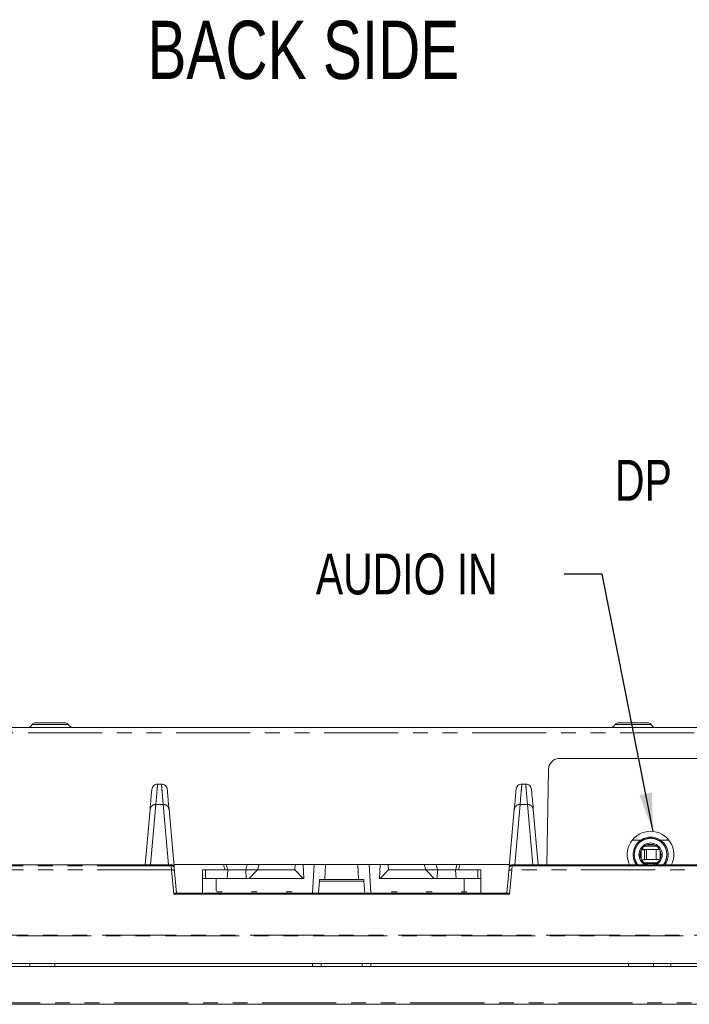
# Model space of a CAD drawing. Header units: millimetres. Extents: x 19 to 844, y 7 to 552.
# Tile 5 of 36: x 170 to 227, y 99 to 184. Entities that reach past the tile are written whole.
import ezdxf

# ---------------------------------------------------------------- set-up
doc = ezdxf.new("R2010")
doc.units = ezdxf.units.MM
doc.linetypes.add('PHANTOM', pattern=[12.7, 6.35, -1.27, 1.27, -1.27, 1.27, -1.27])
doc.styles.add('SLDTEXTSTYLE0', font='TXT', dxfattribs={"width": 0.75})
doc.dimstyles.new('SLDDIMSTYLE1', dxfattribs={"dimtxt": 0.18, "dimasz": 3.302, "dimexe": 0, "dimexo": 0.0625, "dimgap": 0, "dimtad": 0, "dimtih": 1, "dimtoh": 1, "dimdec": 0, "dimrnd": 1e-09, "dimzin": 0, "dimdsep": 46, "dimtxsty": 'Standard', "dimsah": 1, "dimcen": 0.09, "dimadec": 0, "dimazin": 0, "dimtfac": 3.302, "dimtdec": 0, "dimtofl": 0, "dimtmove": 0, "dimatfit": 3, "dimfxl": 0, "dimfrac": 2, "dimtolj": 1, "dimtzin": 0, "dimarcsym": 0})

msp = doc.modelspace()

# ---------------------------------------------------------------- linework, layer by layer
at = {"color": 7, "linetype": 'Continuous', "lineweight": 15}
for p, q in [((262.38, 122.984), (132.38, 122.984)), ((132.38, 122.984), (262.38, 122.984)), ((216.112, 120.344), (275.397, 120.344)), ((214.97, 111.21), (215.112, 119.362)), ((181.921, 118.134), (181.591, 118.134)), ((213.168, 118.134), (212.838, 118.134)), ((180.527, 111.21), (180.942, 115.956)), ((180.98, 111.21), (181.44, 116.387)), ((182.071, 116.387), (182.523, 111.21)), ((182.998, 111.069), (182.57, 115.956)), ((211.761, 111.069), (212.189, 115.956)), ((212.236, 111.21), (212.688, 116.387)), ((213.319, 116.387), (213.779, 111.21)), ((214.233, 111.21), (213.817, 115.956)), ((223.05, 113.334), (222.318, 113.334)), ((225.441, 113.334), (224.709, 113.334)), ((223.527, 112.519), (223.097, 112.519)), ((223.343, 112.801), (224.416, 112.801)), ((223.367, 111.643), (223.367, 112.476)), ((224.371, 112.519), (223.527, 112.519)), ((224.662, 112.519), (224.371, 112.519)), ((222.48, 112.083), (222.48, 112.098)), ((222.885, 112.084), (222.985, 112.084)), ((223.527, 111.669), (223.367, 111.669)), ((223.527, 111.669), (224.371, 111.669)), ((224.673, 111.669), (224.371, 111.669)), ((224.775, 112.084), (224.875, 112.084)), ((225.28, 112.085), (225.279, 112.07)), ((182.757, 111.21), (132.376, 111.21)), ((182.97, 108.676), (182.786, 110.786)), ((182.983, 111.234), (187.231, 111.234)), ((183.035, 110.644), (183.005, 110.981)), ((187.356, 110.784), (185.43, 110.784)), ((185.43, 110.784), (185.43, 108.784)), ((185.705, 110.784), (185.705, 110.034)), ((187.231, 111.234), (187.356, 110.784)), ((187.231, 111.234), (187.48, 111.234)), ((187.356, 110.784), (187.607, 110.784)), ((187.48, 111.234), (187.606, 110.784)), ((187.48, 111.234), (189.28, 111.234)), ((187.567, 110.034), (187.606, 110.784)), ((187.606, 110.785), (189.153, 110.785)), ((189.28, 111.234), (189.153, 110.788)), ((189.192, 110.034), (189.153, 110.788)), ((189.153, 110.788), (190.155, 110.787)), ((189.28, 111.234), (190.31, 111.234)), ((190.155, 110.786), (189.444, 110.034)), ((190.31, 111.234), (190.155, 110.786)), ((193.355, 110.783), (190.155, 110.786)), ((190.31, 111.234), (193.378, 111.234)), ((193.378, 111.234), (193.355, 110.783)), ((194.065, 110.034), (193.355, 110.783)), ((193.378, 111.234), (194.067, 111.234)), ((194.13, 110.034), (194.067, 111.234)), ((195.008, 111.234), (194.067, 111.234)), ((195.008, 111.234), (194.88, 108.784)), ((198.753, 111.234), (196.007, 111.234)), ((199.751, 111.234), (199.88, 108.784)), ((200.692, 111.234), (199.751, 111.234)), ((200.691, 111.234), (200.628, 110.034)), ((200.691, 111.234), (201.381, 111.234)), ((201.405, 110.783), (200.694, 110.034)), ((201.405, 110.783), (201.381, 111.234)), ((201.381, 111.234), (204.449, 111.234)), ((204.604, 110.786), (201.405, 110.783)), ((204.604, 110.786), (204.449, 111.234)), ((204.449, 111.234), (205.48, 111.234)), ((205.606, 110.788), (204.603, 110.786)), ((205.315, 110.034), (204.604, 110.786)), ((205.48, 111.234), (205.605, 110.788)), ((205.48, 111.234), (207.28, 111.234)), ((205.567, 110.034), (205.606, 110.788)), ((205.606, 110.785), (207.153, 110.785)), ((207.153, 110.784), (207.28, 111.234)), ((207.403, 110.784), (207.153, 110.784)), ((207.153, 110.784), (207.192, 110.034)), ((207.28, 111.234), (207.528, 111.234)), ((207.403, 110.784), (207.528, 111.234)), ((209.33, 110.784), (207.403, 110.784)), ((207.528, 111.234), (211.776, 111.234)), ((209.055, 110.034), (209.055, 110.784)), ((209.33, 110.784), (209.33, 108.784)), ((211.724, 110.644), (211.754, 110.981)), ((211.758, 111.002), (211.754, 110.981)), ((262.385, 111.21), (212.001, 111.21)), ((262.38, 111.125), (212.003, 111.124)), ((224.415, 111.367), (223.344, 111.367)), ((223.745, 111.217), (223.745, 111.21)), ((224.024, 111.21), (224.024, 111.217)), ((183.198, 108.784), (183.035, 110.644)), ((185.43, 110.034), (185.705, 110.034)), ((185.705, 110.034), (187.567, 110.034)), ((186.608, 108.969), (186.608, 110.034)), ((187.567, 110.034), (189.192, 110.034)), ((189.192, 110.034), (189.444, 110.034)), ((189.444, 110.034), (194.065, 110.034)), ((194.065, 110.034), (194.13, 110.034)), ((199.279, 109.934), (195.48, 109.934)), ((200.628, 110.034), (200.694, 110.034)), ((200.694, 110.034), (205.315, 110.034)), ((205.315, 110.034), (205.567, 110.034)), ((205.567, 110.034), (207.192, 110.034)), ((207.192, 110.034), (209.055, 110.034)), ((207.887, 110.034), (207.887, 108.884)), ((209.055, 110.034), (209.33, 110.034)), ((211.562, 108.784), (211.724, 110.644)), ((195.469, 109.811), (195.38, 108.784)), ((199.38, 108.784), (199.29, 109.811)), ((211.791, 108.675), (182.97, 108.676)), ((211.6, 108.784), (183.159, 108.784)), ((187.13, 108.884), (186.63, 108.884)), ((190.13, 108.884), (189.63, 108.884)), ((193.13, 108.884), (192.63, 108.884)), ((202.13, 108.884), (201.63, 108.884)), ((205.13, 108.884), (204.63, 108.884)), ((208.13, 108.884), (207.63, 108.884)), ((324.204, 102.484), (148.88, 102.484)), ((301.13, 102.734), (149.089, 102.734)), ((170.63, 102.484), (170.63, 102.734)), ((172.78, 102.484), (172.78, 102.734)), ((194.88, 102.484), (172.78, 102.484)), ((194.88, 102.484), (194.88, 102.734)), ((195.63, 102.484), (195.63, 102.734)), ((199.13, 102.734), (199.13, 102.484)), ((199.88, 102.484), (199.88, 102.734)), ((221.98, 102.484), (199.88, 102.484)), ((221.98, 102.484), (221.98, 102.734)), ((224.13, 102.734), (224.13, 102.484)), ((225.63, 102.484), (225.63, 102.734)), ((323.92, 99.234), (70.839, 99.234))]:
    msp.add_line(p, q, dxfattribs=at)
at = {"color": 8, "linetype": 'PHANTOM', "lineweight": 0}
for p, q in [((170.832, 123.251), (173.845, 123.251)), ((173.845, 123.251), (173.927, 123.251)), ((220.832, 123.251), (223.927, 123.251)), ((132.38, 122.527), (262.38, 122.527)), ((181.921, 118.134), (181.922, 118.128)), ((181.922, 118.128), (181.924, 118.107)), ((212.835, 118.097), (212.838, 118.13)), ((212.838, 118.13), (212.838, 118.134)), ((181.44, 116.387), (182.071, 116.387)), ((212.688, 116.387), (213.319, 116.387)), ((223.061, 112.446), (223.061, 111.722)), ((223.527, 112.519), (223.527, 111.669)), ((223.574, 112.926), (224.185, 112.926)), ((224.371, 111.669), (224.371, 112.519)), ((224.699, 112.445), (224.699, 111.723)), ((182.756, 111.126), (132.382, 111.127)), ((182.786, 110.786), (132.382, 110.786)), ((182.756, 111.126), (182.786, 110.786)), ((196.007, 111.234), (195.938, 109.934)), ((198.753, 111.234), (198.821, 109.934)), ((211.974, 110.786), (211.791, 108.675)), ((211.974, 110.786), (212.003, 111.124)), ((262.38, 110.786), (211.974, 110.786)), ((223.393, 111.333), (224.367, 111.333)), ((223.656, 111.217), (223.745, 111.217)), ((224.024, 111.217), (224.103, 111.217)), ((199.29, 109.811), (195.469, 109.811)), ((151.431, 105.168), (264.777, 105.168)), ((264.777, 105.098), (151.431, 105.097)), ((323.92, 99.371), (70.839, 99.371))]:
    msp.add_line(p, q, dxfattribs=at)
at = {"color": 7, "linetype": 'Continuous', "lineweight": 15}
for centre, radius, start, end in [((171.053, 123.134), 0.25, 90, 152.18186), ((173.706, 123.134), 0.25, 27.81814, 90), ((221.053, 123.134), 0.25, 90, 152.18186), ((223.706, 123.134), 0.25, 27.81814, 90), ((170.39, 123.484), 0.5, 270, 332.18186), ((174.369, 123.484), 0.5, 207.81814, 270), ((220.39, 123.484), 0.5, 270, 332.18186), ((224.369, 123.484), 0.5, 207.81814, 270), ((223.88, 112.084), 2, 90, 205.92884), ((223.88, 112.084), 2, 334.07116, 90), ((223.88, 112.084), 1.5, 90, 215.66225), ((223.88, 112.084), 1.5, 324.33775, 90), ((223.88, 112.084), 0.995, 359.99834, 180.00166), ((223.88, 112.084), 0.895, 359.99989, 180.00006), ((223.88, 112.084), 0.995, 180.00166, 241.5107), ((223.88, 112.084), 0.895, 180.00006, 257.71601), ((223.88, 112.084), 0.895, 282.28399, 359.99989), ((223.88, 112.084), 0.995, 298.4893, 359.99834)]:
    msp.add_arc(centre, radius, start, end, dxfattribs=at)
for points, knots in [([(171.053, 123.384), (171.071, 123.384), (171.098, 123.384), (171.263, 123.384), (171.435, 123.384), (171.646, 123.384), (171.955, 123.384), (172.38, 123.384), (172.804, 123.384), (173.113, 123.384), (173.324, 123.384), (173.496, 123.384), (173.661, 123.384), (173.688, 123.384), (173.706, 123.384)], [0, 0, 0, 0, 0.119721, 0.184829, 0.25, 0.315107, 0.380279, 0.5, 0.619722, 0.684828, 0.75, 0.815107, 0.880278, 1, 1, 1, 1]), ([(221.053, 123.384), (221.071, 123.384), (221.098, 123.384), (221.263, 123.384), (221.435, 123.384), (221.646, 123.384), (221.955, 123.384), (222.38, 123.384), (222.804, 123.384), (223.113, 123.384), (223.324, 123.384), (223.496, 123.384), (223.661, 123.384), (223.688, 123.384), (223.706, 123.384)], [0, 0, 0, 0, 0.1197215, 0.1848284, 0.2499999, 0.3151069, 0.3802784, 0.5000001, 0.6197214, 0.6848284, 0.7499999, 0.8151071, 0.8802786, 1, 1, 1, 1]), ([(215.112, 119.362), (215.129, 119.49), (215.162, 119.748), (215.395, 120.074), (215.724, 120.301), (215.983, 120.33), (216.112, 120.344)], [0, 0, 0, 0, 0.248407, 0.500878, 0.752641, 1, 1, 1, 1]), ([(180.942, 115.956), (180.97, 116.281), (181.027, 116.931), (181.078, 117.508), (181.087, 117.621), (181.092, 117.677)], [0, 0, 0, 0, 0.333258, 0.66673, 1, 1, 1, 1]), ([(181.591, 118.134), (181.529, 118.128), (181.406, 118.116), (181.249, 118.01), (181.127, 117.862), (181.104, 117.739), (181.092, 117.677)], [0, 0, 0, 0, 0.246394, 0.49469, 0.74813, 1, 1, 1, 1]), ([(182.42, 117.677), (182.408, 117.738), (182.385, 117.86), (182.266, 118.008), (182.109, 118.115), (181.984, 118.128), (181.921, 118.134)], [0, 0, 0, 0, 0.24853, 0.498211, 0.750294, 1, 1, 1, 1]), ([(182.57, 115.956), (182.542, 116.281), (182.485, 116.931), (182.434, 117.508), (182.424, 117.621), (182.42, 117.677)], [0, 0, 0, 0, 0.333258, 0.66673, 1, 1, 1, 1]), ([(212.189, 115.956), (212.217, 116.281), (212.274, 116.931), (212.325, 117.508), (212.335, 117.621), (212.34, 117.677)], [0, 0, 0, 0, 0.333258, 0.66673, 1, 1, 1, 1]), ([(212.838, 118.134), (212.776, 118.128), (212.653, 118.116), (212.496, 118.01), (212.375, 117.862), (212.351, 117.739), (212.34, 117.677)], [0, 0, 0, 0, 0.246349, 0.494669, 0.748121, 1, 1, 1, 1]), ([(213.667, 117.677), (213.655, 117.738), (213.632, 117.86), (213.513, 118.008), (213.356, 118.115), (213.231, 118.128), (213.168, 118.134)], [0, 0, 0, 0, 0.24852, 0.498192, 0.750282, 1, 1, 1, 1]), ([(213.817, 115.956), (213.789, 116.281), (213.732, 116.931), (213.681, 117.508), (213.672, 117.621), (213.667, 117.677)], [0, 0, 0, 0, 0.333258, 0.66673, 1, 1, 1, 1]), ([(222.922, 113.266), (222.921, 113.266), (222.916, 113.267), (222.912, 113.248), (222.91, 113.234)], [0, 0, 0, 0, 0.292568, 1, 1, 1, 1]), ([(223.094, 112.489), (223.123, 112.488), (223.194, 112.486), (223.278, 112.483), (223.341, 112.48), (223.369, 112.477), (223.364, 112.476), (223.363, 112.476)], [0, 0, 0, 0, 0.179476, 0.42712, 0.674765, 0.922409, 1, 1, 1, 1]), ([(223.129, 111.63), (223.146, 111.631), (223.204, 111.632), (223.278, 111.635), (223.341, 111.638), (223.369, 111.641), (223.364, 111.642), (223.363, 111.643)], [0, 0, 0, 0, 0.1141541, 0.3815135, 0.6488727, 0.9162324, 1, 1, 1, 1]), ([(183.004, 110.982), (183.004, 110.984), (183.006, 111.015), (182.982, 111.076), (182.928, 111.149), (182.848, 111.2), (182.786, 111.206), (182.757, 111.208)], [0, 0, 0, 0, 0.0182053, 0.2533017, 0.5018338, 0.7584286, 1, 1, 1, 1]), ([(196.007, 111.234), (195.931, 111.234), (195.789, 111.234), (195.541, 111.234), (195.285, 111.235), (195.109, 111.234), (195.022, 111.234), (195.013, 111.234), (195.008, 111.234)], [0, 0, 0, 0, 0.144325, 0.271848, 0.5, 0.728152, 0.855668, 1, 1, 1, 1]), ([(199.751, 111.234), (199.746, 111.234), (199.737, 111.234), (199.65, 111.234), (199.475, 111.235), (199.218, 111.234), (198.97, 111.234), (198.828, 111.234), (198.753, 111.234)], [0, 0, 0, 0, 0.1443249, 0.2718476, 0.5000002, 0.7281521, 0.8556681, 1, 1, 1, 1]), ([(212.003, 111.124), (212, 111.126), (211.993, 111.131), (211.976, 111.136), (211.942, 111.137), (211.909, 111.125), (211.873, 111.109), (211.842, 111.094), (211.805, 111.071), (211.773, 111.041), (211.763, 111.015), (211.758, 111.002)], [0, 0, 0, 0, 0.0359288, 0.0769682, 0.1614045, 0.3310882, 0.371799, 0.5034007, 0.6445153, 0.8238637, 1, 1, 1, 1]), ([(212.003, 111.207), (211.995, 111.208), (211.959, 111.211), (211.894, 111.188), (211.833, 111.153), (211.814, 111.12), (211.809, 111.113)], [0, 0, 0, 0, 0.101521, 0.486197, 0.892865, 1, 1, 1, 1]), ([(195.469, 109.811), (195.473, 109.847), (195.479, 109.919), (195.48, 109.929), (195.48, 109.934)], [0, 0, 0, 0, 0.500227, 1, 1, 1, 1]), ([(199.29, 109.811), (199.287, 109.847), (199.28, 109.918), (199.279, 109.929), (199.279, 109.934)], [0, 0, 0, 0, 0.511431, 1, 1, 1, 1]), ([(182.97, 108.676), (183.008, 108.707), (183.061, 108.751), (183.125, 108.78), (183.148, 108.783), (183.159, 108.784)], [0, 0, 0, 0, 0.547708, 0.778987, 1, 1, 1, 1]), ([(183.159, 108.784), (183.171, 108.784), (183.193, 108.784), (183.196, 108.784), (183.198, 108.784)], [0, 0, 0, 0, 0.490221, 1, 1, 1, 1]), ([(211.562, 108.784), (211.563, 108.784), (211.566, 108.784), (211.589, 108.784), (211.6, 108.784)], [0, 0, 0, 0, 0.509711, 1, 1, 1, 1]), ([(211.6, 108.784), (211.611, 108.783), (211.636, 108.78), (211.699, 108.75), (211.753, 108.706), (211.791, 108.675)], [0, 0, 0, 0, 0.225273, 0.466913, 1, 1, 1, 1])]:
    msp.add_open_spline(points, degree=3, knots=knots, dxfattribs=at)
at = {"color": 8, "linetype": 'PHANTOM', "lineweight": 0}
for points, knots in [([(181.44, 116.387), (181.469, 116.72), (181.526, 117.383), (181.576, 117.968), (181.586, 118.079), (181.591, 118.134)], [0, 0, 0, 0, 0.335247, 0.668572, 1, 1, 1, 1]), ([(181.924, 118.107), (181.935, 117.982), (181.956, 117.732), (182.033, 116.836), (182.071, 116.387)], [0, 0, 0, 0, 0.499271, 1, 1, 1, 1]), ([(212.688, 116.387), (212.725, 116.828), (212.801, 117.707), (212.823, 117.967), (212.835, 118.097)], [0, 0, 0, 0, 0.500733, 1, 1, 1, 1]), ([(213.168, 118.134), (213.173, 118.079), (213.183, 117.968), (213.233, 117.383), (213.291, 116.72), (213.319, 116.387)], [0, 0, 0, 0, 0.331422, 0.664747, 1, 1, 1, 1]), ([(180.942, 115.956), (180.954, 116.014), (180.977, 116.13), (181.094, 116.272), (181.254, 116.37), (181.378, 116.381), (181.44, 116.387)], [0, 0, 0, 0, 0.250001, 0.500001, 0.750002, 1, 1, 1, 1]), ([(182.071, 116.387), (182.133, 116.381), (182.258, 116.37), (182.417, 116.272), (182.535, 116.13), (182.558, 116.014), (182.57, 115.956)], [0, 0, 0, 0, 0.249999, 0.5, 0.75, 1, 1, 1, 1]), ([(212.688, 116.387), (212.626, 116.381), (212.501, 116.37), (212.342, 116.272), (212.225, 116.13), (212.201, 116.014), (212.189, 115.956)], [0, 0, 0, 0, 0.25, 0.5, 0.75, 1, 1, 1, 1]), ([(213.319, 116.387), (213.381, 116.381), (213.505, 116.37), (213.665, 116.272), (213.782, 116.13), (213.805, 116.014), (213.817, 115.956)], [0, 0, 0, 0, 0.250001, 0.5, 0.750002, 1, 1, 1, 1]), ([(222.48, 112.098), (222.5, 112.273), (222.532, 112.544), (222.708, 112.868), (222.89, 113.088), (223.113, 113.268), (223.439, 113.434), (223.886, 113.518), (224.332, 113.43), (224.657, 113.261), (224.878, 113.079), (225.058, 112.857), (225.232, 112.531), (225.261, 112.261), (225.28, 112.085)], [0, 0, 0, 0, 0.1197581, 0.1849096, 0.2499998, 0.3151518, 0.3802417, 0.4999999, 0.6197583, 0.6849099, 0.7499999, 0.8151516, 0.880242, 1, 1, 1, 1]), ([(222.795, 111.21), (222.765, 111.245), (222.673, 111.352), (222.53, 111.639), (222.499, 111.909), (222.48, 112.083)], [0, 0, 0, 0, 0.146222, 0.44686, 1, 1, 1, 1]), ([(225.279, 112.07), (225.258, 111.896), (225.225, 111.627), (225.081, 111.344), (224.991, 111.241), (224.964, 111.21)], [0, 0, 0, 0, 0.560818, 0.865918, 1, 1, 1, 1]), ([(182.756, 111.207), (182.756, 111.201), (182.756, 111.187), (182.756, 111.147), (182.756, 111.126)], [0, 0, 0, 0, 0.499991, 1, 1, 1, 1]), ([(183.005, 110.981), (183, 111.002), (182.989, 111.043), (182.931, 111.092), (182.851, 111.124), (182.788, 111.126), (182.756, 111.126)], [0, 0, 0, 0, 0.249997, 0.499999, 0.749999, 1, 1, 1, 1]), ([(182.786, 110.786), (182.817, 110.786), (182.88, 110.784), (182.961, 110.753), (183.019, 110.705), (183.03, 110.664), (183.035, 110.644)], [0, 0, 0, 0, 0.25, 0.5, 0.749995, 1, 1, 1, 1]), ([(211.724, 110.644), (211.728, 110.66), (211.734, 110.688), (211.765, 110.726), (211.812, 110.759), (211.884, 110.784), (211.942, 110.786), (211.974, 110.786)], [0, 0, 0, 0, 0.192478, 0.34588, 0.534488, 0.751802, 1, 1, 1, 1]), ([(212.003, 111.124), (212.003, 111.145), (212.003, 111.186), (212.003, 111.2), (212.003, 111.207)], [0, 0, 0, 0, 0.500011, 1, 1, 1, 1])]:
    msp.add_open_spline(points, degree=3, knots=knots, dxfattribs=at)

# ---------------------------------------------------------------- texts
at = {"color": 7, "linetype": 'Continuous', "lineweight": 0, "attachment_point": 1, "style": 'SLDTEXTSTYLE0'}
for s, insert, char_height in [('BACK SIDE', (180.72, 183.651), 5), ('DP', (220.828, 145.96), 3.5), ('AUDIO IN', (195.163, 137.917), 3.5)]:
    msp.add_mtext(s, dxfattribs=dict(at, insert=insert, char_height=char_height))

# ---------------------------------------------------------------- leaders
at = {"color": 7, "linetype": 'Continuous', "lineweight": 0}
msp.add_leader([(224.095, 114.073), (219.732, 136.141), (216.482, 136.141)], dimstyle='SLDDIMSTYLE1', dxfattribs=at)

doc.saveas('drawing.dxf')
